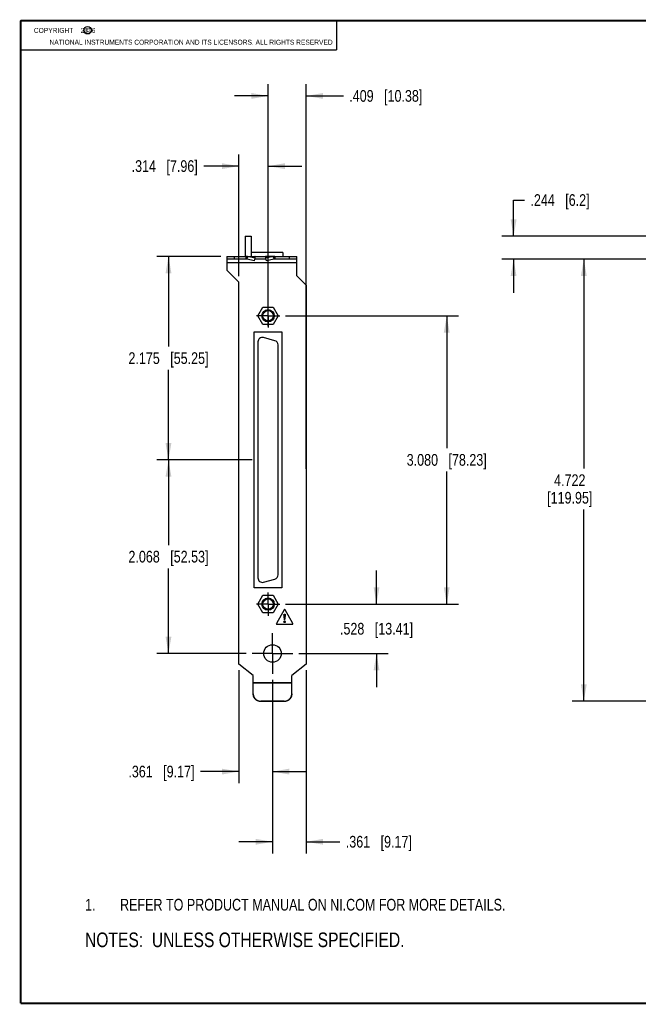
# Model space of a CAD drawing. Header units: inches. Extents: x 0.2 to 16.8, y 0.1 to 10.8.
# Tile 1 of 11: x 0.2 to 6.8, y 0.2 to 10.8. Entities that reach past the tile are written whole.
import ezdxf

# ---------------------------------------------------------------- set-up
doc = ezdxf.new("R2010")
doc.units = ezdxf.units.IN
doc.header["$LTSCALE"] = 0.935
doc.header["$MEASUREMENT"] = 0
doc.linetypes.add('CENTER', pattern=[0.6, 0.375, -0.075, 0.075, -0.075])
doc.layers.get('0').update_dxf_attribs({"linetype": 'CONTINUOUS'})
for name, color, linetype in [('BRACKET', 7, 'CONTINUOUS'), ('DEFAULT_1', 7, 'CENTER'), ('DETAIL', 7, 'CONTINUOUS'), ('DIMENSIONS', 7, 'CONTINUOUS')]:
    doc.layers.add(name, color=color, linetype=linetype)
doc.styles.get("Standard").update_dxf_attribs({"font": 'txt', "width": 0.8})
doc.dimstyles.new('DIMSTYLE_1', dxfattribs={"dimtxt": 0.125, "dimasz": 0.18, "dimexe": 0.125, "dimexo": 0.0625, "dimgap": 0.0625, "dimtad": 0, "dimtih": 1, "dimtoh": 1, "dimdec": 3, "dimzin": 4, "dimdsep": 46, "dimtxsty": 'STANDARD', "dimblk": '_FILLED', "dimblk1": '_FILLED', "dimblk2": '_FILLED', "dimcen": 0.09, "dimadec": 0, "dimazin": 0, "dimtp": 0.005, "dimtm": 0.005, "dimtfac": 1, "dimtdec": 3, "dimtofl": 0, "dimtmove": 0, "dimatfit": 3, "dimldrblk": '_FILLED', "dimfxl": 1, "dimtolj": 1, "dimtzin": 4, "dimarcsym": 0})

# ---------------------------------------------------------------- blocks, each defined once
blk = doc.blocks.new('CUSTOM_NOTE_BL0', base_point=(3.675, 1.312))
at = {"color": 2, "linetype": 'CONTINUOUS', "width": 0.8}
for s, p in [('1.', (0.938, 1.25)), ('REFER TO PRODUCT MANUAL ON NI.COM FOR MORE DETAILS.', (1.312, 1.25))]:
    blk.add_text(s, height=0.125, dxfattribs=at).set_placement(p)
blk = doc.blocks.new('_FILLED')
at = {"color": 0, "linetype": 'BYBLOCK'}
blk.add_solid([(0, 0), (-1, 0.174), (-1, -0.174)], dxfattribs=at)
blk = doc.blocks.new('*D0')
at = {"layer": 'DIMENSIONS', "color": 2, "linetype": 'CONTINUOUS'}
for p, q in [((2.722, 6.065), (1.704, 6.065)), ((1.829, 6.065), (1.829, 5.156)), ((1.829, 3.997), (1.829, 4.906)), ((2.659, 3.997), (1.704, 3.997))]:
    blk.add_line(p, q, dxfattribs=at)
at = {"layer": 'DIMENSIONS', "color": 2, "linetype": 'CONTINUOUS', "xscale": 0.18, "yscale": 0.18, "zscale": 0.18}
for p, rotation in [((1.829, 6.065), 90), ((1.829, 3.997), 270)]:
    blk.add_blockref('_FILLED', p, dxfattribs=dict(at, rotation=rotation))
at = {"layer": 'DIMENSIONS', "color": 2, "linetype": 'CONTINUOUS', "insert": (1.829, 5.094), "char_height": 0.125, "width": 1.325, "attachment_point": 2, "line_spacing_factor": 0.9}
blk.add_mtext('2.068{\\Ftxt.shx;\\W1.000000;\\H0.125000; }[52.53]', dxfattribs=at)
blk = doc.blocks.new('*D1')
at = {"layer": 'DIMENSIONS', "color": 2, "linetype": 'CONTINUOUS'}
for p, q in [((2.389, 8.24), (1.704, 8.24)), ((1.829, 8.24), (1.829, 7.278)), ((1.829, 6.065), (1.829, 7.028)), ((2.722, 6.065), (1.704, 6.065))]:
    blk.add_line(p, q, dxfattribs=at)
at = {"layer": 'DIMENSIONS', "color": 2, "linetype": 'CONTINUOUS', "xscale": 0.18, "yscale": 0.18, "zscale": 0.18}
for p, rotation in [((1.829, 8.24), 90), ((1.829, 6.065), 270)]:
    blk.add_blockref('_FILLED', p, dxfattribs=dict(at, rotation=rotation))
at = {"layer": 'DIMENSIONS', "color": 2, "linetype": 'CONTINUOUS', "insert": (1.829, 7.215), "char_height": 0.125, "width": 1.325, "attachment_point": 2, "line_spacing_factor": 0.9}
blk.add_mtext('2.175{\\Ftxt.shx;\\W1.000000;\\H0.125000; }[55.25]', dxfattribs=at)
blk = doc.blocks.new('*D2')
at = {"layer": 'DIMENSIONS', "color": 2, "linetype": 'CONTINUOUS'}
for p, q in [((3.08, 7.605), (4.926, 7.605)), ((4.801, 7.605), (4.801, 6.19)), ((4.801, 4.525), (4.801, 5.94)), ((3.08, 4.525), (4.926, 4.525))]:
    blk.add_line(p, q, dxfattribs=at)
at = {"layer": 'DIMENSIONS', "color": 2, "linetype": 'CONTINUOUS', "xscale": 0.18, "yscale": 0.18, "zscale": 0.18}
for p, rotation in [((4.801, 7.605), 90), ((4.801, 4.525), 270)]:
    blk.add_blockref('_FILLED', p, dxfattribs=dict(at, rotation=rotation))
at = {"layer": 'DIMENSIONS', "color": 2, "linetype": 'CONTINUOUS', "insert": (4.801, 6.128), "char_height": 0.125, "width": 1.325, "attachment_point": 2, "line_spacing_factor": 0.9}
blk.add_mtext('3.080{\\Ftxt.shx;\\W1.000000;\\H0.125000; }[78.23]', dxfattribs=at)
blk = doc.blocks.new('*D3')
at = {"layer": 'DIMENSIONS', "color": 2, "linetype": 'CONTINUOUS'}
for p, q in [((4.051, 4.525), (4.051, 4.885)), ((3.08, 4.525), (4.176, 4.525)), ((3.221, 3.997), (4.176, 3.997)), ((4.051, 3.997), (4.051, 3.637))]:
    blk.add_line(p, q, dxfattribs=at)
at = {"layer": 'DIMENSIONS', "color": 2, "linetype": 'CONTINUOUS', "xscale": 0.18, "yscale": 0.18, "zscale": 0.18}
for p, rotation in [((4.051, 4.525), 270), ((4.051, 3.997), 90)]:
    blk.add_blockref('_FILLED', p, dxfattribs=dict(at, rotation=rotation))
at = {"layer": 'DIMENSIONS', "color": 2, "linetype": 'CONTINUOUS', "insert": (4.051, 4.324), "char_height": 0.125, "width": 1.225, "attachment_point": 2, "line_spacing_factor": 0.9}
blk.add_mtext('.528{\\Ftxt.shx;\\W1.000000;\\H0.125000; }[13.41]', dxfattribs=at)
blk = doc.blocks.new('*D4')
at = {"layer": 'DIMENSIONS', "color": 2, "linetype": 'CONTINUOUS'}
for p, q in [((2.579, 3.819), (2.579, 2.61)), ((2.94, 3.716), (2.94, 2.61)), ((2.579, 2.735), (2.17, 2.735)), ((2.94, 2.735), (3.3, 2.735))]:
    blk.add_line(p, q, dxfattribs=at)
at = {"layer": 'DIMENSIONS', "color": 2, "linetype": 'CONTINUOUS', "xscale": 0.18, "yscale": 0.18, "zscale": 0.18}
blk.add_blockref('_FILLED', (2.579, 2.735), dxfattribs=at)
at = {"layer": 'DIMENSIONS', "color": 2, "linetype": 'CONTINUOUS', "xscale": 0.18, "yscale": 0.18, "zscale": 0.18, "rotation": 180}
blk.add_blockref('_FILLED', (2.94, 2.735), dxfattribs=at)
at = {"layer": 'DIMENSIONS', "color": 2, "linetype": 'CONTINUOUS', "insert": (2.107, 2.798), "char_height": 0.125, "width": 1.125, "attachment_point": 3, "line_spacing_factor": 0.9}
blk.add_mtext('.361{\\Ftxt.shx;\\W1.000000;\\H0.125000; }[9.17]', dxfattribs=at)
blk = doc.blocks.new('*D5')
at = {"layer": 'DIMENSIONS', "color": 2, "linetype": 'CONTINUOUS'}
for p, q in [((3.301, 3.819), (3.301, 1.86)), ((2.94, 3.716), (2.94, 1.86)), ((2.94, 1.985), (2.58, 1.985)), ((3.301, 1.985), (3.66, 1.985))]:
    blk.add_line(p, q, dxfattribs=at)
at = {"layer": 'DIMENSIONS', "color": 2, "linetype": 'CONTINUOUS', "xscale": 0.18, "yscale": 0.18, "zscale": 0.18}
blk.add_blockref('_FILLED', (2.94, 1.985), dxfattribs=at)
at = {"layer": 'DIMENSIONS', "color": 2, "linetype": 'CONTINUOUS', "xscale": 0.18, "yscale": 0.18, "zscale": 0.18, "rotation": 180}
blk.add_blockref('_FILLED', (3.301, 1.985), dxfattribs=at)
at = {"layer": 'DIMENSIONS', "color": 2, "linetype": 'CONTINUOUS', "insert": (3.723, 2.048), "char_height": 0.125, "width": 1.125, "attachment_point": 1, "line_spacing_factor": 0.9}
blk.add_mtext('.361{\\Ftxt.shx;\\W1.000000;\\H0.125000; }[9.17]', dxfattribs=at)
blk = doc.blocks.new('*D6')
at = {"layer": 'DIMENSIONS', "color": 2, "linetype": 'CONTINUOUS'}
for p, q in [((2.579, 8.027), (2.579, 9.329)), ((2.893, 7.495), (2.893, 9.329)), ((2.579, 9.204), (2.205, 9.204)), ((2.893, 9.204), (3.253, 9.204))]:
    blk.add_line(p, q, dxfattribs=at)
at = {"layer": 'DIMENSIONS', "color": 2, "linetype": 'CONTINUOUS', "xscale": 0.18, "yscale": 0.18, "zscale": 0.18}
blk.add_blockref('_FILLED', (2.579, 9.204), dxfattribs=at)
at = {"layer": 'DIMENSIONS', "color": 2, "linetype": 'CONTINUOUS', "xscale": 0.18, "yscale": 0.18, "zscale": 0.18, "rotation": 180}
blk.add_blockref('_FILLED', (2.893, 9.204), dxfattribs=at)
at = {"layer": 'DIMENSIONS', "color": 2, "linetype": 'CONTINUOUS', "insert": (2.142, 9.267), "char_height": 0.125, "width": 1.125, "attachment_point": 3, "line_spacing_factor": 0.9}
blk.add_mtext('.314{\\Ftxt.shx;\\W1.000000;\\H0.125000; }[7.96]', dxfattribs=at)
blk = doc.blocks.new('*D7')
at = {"layer": 'DIMENSIONS', "color": 2, "linetype": 'CONTINUOUS'}
for p, q in [((2.893, 7.495), (2.893, 10.079)), ((3.301, 5.97), (3.301, 10.079)), ((2.893, 9.954), (2.533, 9.954)), ((3.301, 9.954), (3.697, 9.954))]:
    blk.add_line(p, q, dxfattribs=at)
at = {"layer": 'DIMENSIONS', "color": 2, "linetype": 'CONTINUOUS', "xscale": 0.18, "yscale": 0.18, "zscale": 0.18}
blk.add_blockref('_FILLED', (2.893, 9.954), dxfattribs=at)
at = {"layer": 'DIMENSIONS', "color": 2, "linetype": 'CONTINUOUS', "xscale": 0.18, "yscale": 0.18, "zscale": 0.18, "rotation": 180}
blk.add_blockref('_FILLED', (3.301, 9.954), dxfattribs=at)
at = {"layer": 'DIMENSIONS', "color": 2, "linetype": 'CONTINUOUS', "insert": (3.76, 10.017), "char_height": 0.125, "width": 1.225, "attachment_point": 1, "line_spacing_factor": 0.9}
blk.add_mtext('.409{\\Ftxt.shx;\\W1.000000;\\H0.125000; }[10.38]', dxfattribs=at)
blk = doc.blocks.new('*D8')
at = {"layer": 'DIMENSIONS', "color": 2, "linetype": 'CONTINUOUS'}
for p, q in [((5.515, 8.454), (5.515, 8.841)), ((5.515, 8.841), (5.632, 8.841)), ((7.477, 8.454), (5.39, 8.454)), ((7.032, 8.21), (5.39, 8.21)), ((5.515, 8.21), (5.515, 7.85))]:
    blk.add_line(p, q, dxfattribs=at)
at = {"layer": 'DIMENSIONS', "color": 2, "linetype": 'CONTINUOUS', "xscale": 0.18, "yscale": 0.18, "zscale": 0.18}
for p, rotation in [((5.515, 8.454), 270), ((5.515, 8.21), 90)]:
    blk.add_blockref('_FILLED', p, dxfattribs=dict(at, rotation=rotation))
at = {"layer": 'DIMENSIONS', "color": 2, "linetype": 'CONTINUOUS', "insert": (5.695, 8.904), "char_height": 0.125, "width": 1.025, "attachment_point": 1, "line_spacing_factor": 0.9}
blk.add_mtext('.244{\\Ftxt.shx;\\W1.000000;\\H0.125000; }[6.2]', dxfattribs=at)
blk = doc.blocks.new('*D9')
at = {"layer": 'DIMENSIONS', "color": 2, "linetype": 'CONTINUOUS'}
for p, q in [((7.032, 8.21), (6.14, 8.21)), ((6.265, 8.21), (6.265, 5.974)), ((6.265, 3.488), (6.265, 5.536)), ((7.385, 3.488), (6.14, 3.488))]:
    blk.add_line(p, q, dxfattribs=at)
at = {"layer": 'DIMENSIONS', "color": 2, "linetype": 'CONTINUOUS', "xscale": 0.18, "yscale": 0.18, "zscale": 0.18}
for p, rotation in [((6.265, 8.21), 90), ((6.265, 3.488), 270)]:
    blk.add_blockref('_FILLED', p, dxfattribs=dict(at, rotation=rotation))
at = {"layer": 'DIMENSIONS', "color": 2, "linetype": 'CONTINUOUS', "insert": (6.115, 5.911), "char_height": 0.125, "width": 0.8, "attachment_point": 2, "line_spacing_factor": 0.9}
blk.add_mtext('4.722\\P[119.95]', dxfattribs=at)
blk = doc.blocks.new('NOTES_HEADER_BL1', base_point=(3.1215, 0.9375))
at = {"layer": 'DETAIL', "color": 2, "linetype": 'CONTINUOUS', "width": 0.8}
blk.add_text('NOTES:  UNLESS OTHERWISE SPECIFIED.', height=0.156, dxfattribs=at).set_placement((0.9375, 0.8595))

msp = doc.modelspace()

# ---------------------------------------------------------------- linework, layer by layer
at = {"color": 2, "linetype": 'CONTINUOUS'}
for p, q in [((0.25, 10.7586), (3.625, 10.7586)), ((0.25, 10.7586), (0.25, 10.4456)), ((3.625, 10.7586), (3.625, 10.4456)), ((0.25, 10.4456), (3.625, 10.4456))]:
    msp.add_line(p, q, dxfattribs=at)
at = {"color": 7, "linetype": 'CONTINUOUS'}
for p, q in [((2.6495, 8.454), (2.6495, 8.2401)), ((2.6495, 8.454), (2.7115, 8.454)), ((2.7115, 8.454), (2.7115, 8.2401)), ((3.0515, 8.28), (2.7115, 8.28)), ((3.0515, 8.28), (3.0515, 8.2401)), ((2.7843, 7.605), (2.8385, 7.6988)), ((2.8385, 7.6988), (2.9467, 7.6988)), ((2.9467, 7.6988), (3.0009, 7.605)), ((2.8385, 7.5113), (2.7843, 7.605)), ((3.0009, 7.605), (2.9467, 7.5113)), ((2.9467, 7.5113), (2.8385, 7.5113)), ((2.9659, 7.3388), (2.8438, 7.3715)), ((2.7843, 7.3259), (2.7843, 4.8042)), ((3.0009, 4.8369), (3.0009, 7.2932)), ((2.8438, 4.7586), (2.9659, 4.7913)), ((2.7843, 4.5251), (2.8385, 4.6189)), ((2.8385, 4.4314), (2.7843, 4.5251)), ((2.8385, 4.6189), (2.9467, 4.6189)), ((2.9467, 4.6189), (3.0009, 4.5251)), ((3.0009, 4.5251), (2.9467, 4.4314)), ((2.9467, 4.4314), (2.8385, 4.4314))]:
    msp.add_line(p, q, dxfattribs=at)
at = {"color": 7, "linetype": 'CONTINUOUS', "const_width": 0.02}
for points in [[(0.25, 10.7586), (0.25, 0.2586)], [(16.75, 10.7586), (0.25, 10.7586)], [(0.25, 0.2586), (16.75, 0.2586)]]:
    msp.add_lwpolyline(points, dxfattribs=at)
at = {"color": 2, "linetype": 'CONTINUOUS'}
msp.add_circle((0.9659, 10.6562), 0.0403, dxfattribs=at)
at = {"color": 7, "linetype": 'CONTINUOUS'}
for centre, radius in [((2.8926, 7.605), 0.066), ((2.8926, 7.605), 0.056), ((2.8926, 4.5251), 0.066), ((2.8926, 4.5251), 0.056)]:
    msp.add_circle(centre, radius, dxfattribs=at)
for centre, start, end in [((2.8316, 7.3259), 75, 180), ((2.9536, 7.2932), 0, 75), ((2.8316, 4.8042), 180, 285), ((2.9536, 4.8369), 285, 360)]:
    msp.add_arc(centre, 0.0472, start, end, dxfattribs=at)
at = {"layer": 'BRACKET', "color": 7, "linetype": 'CONTINUOUS'}
for p, q in [((2.4511, 8.2401), (2.4511, 8.2101)), ((2.4511, 8.2401), (3.2011, 8.2401)), ((2.5311, 8.2401), (2.5311, 8.2101)), ((2.6558, 8.2401), (2.6558, 8.2101)), ((2.6738, 8.2379), (2.6671, 8.2089)), ((2.7535, 8.2195), (2.6738, 8.2379)), ((2.6738, 8.2379), (2.7556, 8.2379)), ((2.7468, 8.1905), (2.7535, 8.2195)), ((2.7535, 8.2195), (2.7556, 8.2379)), ((2.8687, 8.2195), (2.8666, 8.2379)), ((2.9484, 8.2379), (2.8666, 8.2379)), ((2.9484, 8.2379), (2.8687, 8.2195)), ((2.8754, 8.1905), (2.8687, 8.2195)), ((2.9484, 8.2379), (2.9552, 8.2089)), ((2.9664, 8.2401), (2.9664, 8.2101)), ((3.1211, 8.2101), (3.1211, 8.2401)), ((3.2011, 8.2101), (3.2011, 8.2401)), ((2.8141, 3.4877), (2.8141, 3.485)), ((3.0661, 3.485), (2.8141, 3.485)), ((3.0661, 3.4877), (3.0661, 3.485))]:
    msp.add_line(p, q, dxfattribs=at)
at = {"layer": 'BRACKET', "color": 3, "linetype": 'CONTINUOUS'}
for p, q in [((2.4511, 8.2101), (2.4511, 8.0921)), ((2.6558, 8.2101), (2.4511, 8.2101)), ((2.7468, 8.1905), (2.6671, 8.2089)), ((2.8711, 8.2101), (2.7511, 8.2101)), ((2.9552, 8.2089), (2.8754, 8.1905)), ((3.2011, 8.2101), (2.9664, 8.2101)), ((3.2011, 8.0331), (3.2011, 8.2101)), ((3.2011, 8.1701), (2.4511, 8.1701)), ((2.5791, 7.9641), (2.4511, 8.0921)), ((3.2011, 8.0331), (3.3011, 7.9331)), ((2.5791, 3.8812), (2.5791, 7.9641)), ((3.3011, 7.9331), (3.3011, 3.8812)), ((2.7451, 4.6981), (2.7451, 7.4321)), ((2.7451, 7.4321), (3.0401, 7.4321)), ((3.0401, 7.4321), (3.0401, 4.6981)), ((3.0401, 4.6981), (2.7451, 4.6981)), ((2.7341, 3.7601), (2.5791, 3.8812)), ((3.3011, 3.8812), (3.1461, 3.7601)), ((2.7341, 3.5673), (2.7341, 3.7601)), ((2.7341, 3.6861), (3.1461, 3.6861)), ((2.7341, 3.683), (3.1461, 3.683)), ((3.1461, 3.5673), (3.1461, 3.7601)), ((3.0661, 3.4877), (2.8141, 3.4877))]:
    msp.add_line(p, q, dxfattribs=at)
at = {"layer": 'BRACKET', "color": 40, "linetype": 'CONTINUOUS'}
for p, q in [((3.0657, 4.4624), (2.9819, 4.3183)), ((3.0657, 4.4624), (2.9819, 4.3184)), ((3.0664, 4.4634), (3.0657, 4.4624)), ((3.0672, 4.4643), (3.0664, 4.4634)), ((3.0672, 4.4643), (3.0664, 4.4634)), ((3.068, 4.4649), (3.0672, 4.4643)), ((3.068, 4.4649), (3.0672, 4.4643)), ((3.0688, 4.4654), (3.068, 4.4649)), ((3.0688, 4.4654), (3.068, 4.4649)), ((3.0697, 4.4657), (3.0688, 4.4654)), ((3.0697, 4.4657), (3.0688, 4.4654)), ((3.0705, 4.4658), (3.0697, 4.4657)), ((3.0705, 4.4658), (3.0697, 4.4657)), ((3.0714, 4.4657), (3.0705, 4.4658)), ((3.0714, 4.4657), (3.0705, 4.4658)), ((3.0723, 4.4654), (3.0714, 4.4657)), ((3.0723, 4.4654), (3.0714, 4.4657)), ((3.0731, 4.4649), (3.0723, 4.4654)), ((3.0731, 4.4649), (3.0723, 4.4654)), ((3.0739, 4.4642), (3.0731, 4.4649)), ((3.0746, 4.4634), (3.0739, 4.4642)), ((3.0753, 4.4623), (3.0746, 4.4634)), ((3.0753, 4.4623), (3.0746, 4.4634)), ((3.157, 4.3184), (3.0753, 4.4623)), ((2.981, 4.3162), (2.9808, 4.3151)), ((2.9808, 4.3151), (2.9808, 4.3142)), ((2.9808, 4.3142), (2.981, 4.3133)), ((2.9814, 4.3173), (2.981, 4.3161)), ((2.981, 4.3133), (2.9814, 4.3125)), ((2.9819, 4.3184), (2.9814, 4.3172)), ((3.0627, 4.4069), (3.0628, 4.4082)), ((3.0628, 4.405), (3.0627, 4.4069)), ((3.0627, 4.3345), (3.0628, 4.3355)), ((3.0627, 4.3345), (3.0628, 4.3355)), ((3.0628, 4.3333), (3.0627, 4.3345)), ((3.0628, 4.4082), (3.0629, 4.4095)), ((3.0628, 4.4082), (3.0629, 4.4095)), ((3.063, 4.4025), (3.0628, 4.405)), ((3.0628, 4.3355), (3.063, 4.3365)), ((3.0631, 4.3323), (3.0628, 4.3333)), ((3.0629, 4.4095), (3.063, 4.4108)), ((3.063, 4.4108), (3.0633, 4.4121)), ((3.0634, 4.3994), (3.063, 4.4025)), ((3.0634, 4.3993), (3.063, 4.4025)), ((3.063, 4.3364), (3.0633, 4.3374)), ((3.0634, 4.3313), (3.0631, 4.3323)), ((3.0633, 4.412), (3.0637, 4.4133)), ((3.0633, 4.3373), (3.0637, 4.3382)), ((3.0638, 4.3958), (3.0634, 4.3994)), ((3.0638, 4.3958), (3.0634, 4.3993)), ((3.0639, 4.3305), (3.0634, 4.3314)), ((3.0637, 4.4132), (3.0641, 4.4144)), ((3.0637, 4.3382), (3.0642, 4.3389)), ((3.0649, 4.3878), (3.0638, 4.3958)), ((3.0645, 4.3299), (3.0639, 4.3306)), ((3.0645, 4.3298), (3.0639, 4.3305)), ((3.0641, 4.4143), (3.0647, 4.4153)), ((3.0641, 4.4144), (3.0647, 4.4153)), ((3.0642, 4.3389), (3.0648, 4.3396)), ((3.0642, 4.3389), (3.0648, 4.3396)), ((3.0652, 4.3293), (3.0645, 4.3299)), ((3.0652, 4.3293), (3.0645, 4.3298)), ((3.0647, 4.4153), (3.0654, 4.4162)), ((3.0648, 4.3396), (3.0654, 4.3402)), ((3.0648, 4.3396), (3.0654, 4.3402)), ((3.0654, 4.3837), (3.0649, 4.3879)), ((3.0659, 4.3288), (3.0652, 4.3293)), ((3.0659, 4.3288), (3.0652, 4.3293)), ((3.0654, 4.4162), (3.0662, 4.4169)), ((3.0654, 4.4162), (3.0662, 4.4169)), ((3.0665, 4.3758), (3.0654, 4.3837)), ((3.0654, 4.3402), (3.0662, 4.3407)), ((3.0654, 4.3402), (3.0662, 4.3407)), ((3.0667, 4.3284), (3.0659, 4.3288)), ((3.0667, 4.3285), (3.0659, 4.3288)), ((3.067, 4.3721), (3.066, 4.3796)), ((3.0662, 4.4169), (3.0672, 4.4175)), ((3.0662, 4.4169), (3.0672, 4.4175)), ((3.0662, 4.3407), (3.067, 4.3411)), ((3.0662, 4.3407), (3.067, 4.3411)), ((3.067, 4.3722), (3.0665, 4.3758)), ((3.0675, 4.3282), (3.0667, 4.3285)), ((3.0675, 4.3281), (3.0667, 4.3284)), ((3.0673, 4.369), (3.067, 4.3722)), ((3.067, 4.3411), (3.0679, 4.3414)), ((3.067, 4.3411), (3.0679, 4.3414)), ((3.0672, 4.4175), (3.0683, 4.4178)), ((3.0672, 4.4175), (3.0683, 4.4178)), ((3.0676, 4.3664), (3.0673, 4.369)), ((3.0682, 4.328), (3.0675, 4.3282)), ((3.0682, 4.3279), (3.0675, 4.3281)), ((3.0697, 4.3521), (3.0676, 4.3664)), ((3.0679, 4.3414), (3.0688, 4.3416)), ((3.0679, 4.3414), (3.0688, 4.3415)), ((3.069, 4.3279), (3.0682, 4.328)), ((3.069, 4.3278), (3.0682, 4.3279)), ((3.0683, 4.4178), (3.0696, 4.418)), ((3.0683, 4.4178), (3.0696, 4.4179)), ((3.0688, 4.3415), (3.0697, 4.3416)), ((3.0688, 4.3416), (3.0697, 4.3416)), ((3.0697, 4.3278), (3.069, 4.3279)), ((3.0697, 4.3278), (3.069, 4.3278)), ((3.0696, 4.418), (3.0711, 4.4178)), ((3.0696, 4.4179), (3.0711, 4.4178)), ((3.0764, 4.4026), (3.0697, 4.3521)), ((3.0697, 4.3416), (3.0707, 4.3415)), ((3.0697, 4.3416), (3.0707, 4.3416)), ((3.0705, 4.3279), (3.0697, 4.3278)), ((3.0705, 4.3278), (3.0697, 4.3278)), ((3.0713, 4.328), (3.0705, 4.3278)), ((3.0713, 4.328), (3.0705, 4.3279)), ((3.0707, 4.3416), (3.0717, 4.3414)), ((3.0707, 4.3415), (3.0717, 4.3413)), ((3.0711, 4.4178), (3.0724, 4.4174)), ((3.0711, 4.4178), (3.0724, 4.4174)), ((3.0722, 4.3282), (3.0713, 4.328)), ((3.0722, 4.3282), (3.0713, 4.328)), ((3.0717, 4.3414), (3.0726, 4.3411)), ((3.0717, 4.3413), (3.0726, 4.341)), ((3.073, 4.3285), (3.0722, 4.3282)), ((3.073, 4.3285), (3.0722, 4.3282)), ((3.0724, 4.4174), (3.0735, 4.4168)), ((3.0726, 4.3411), (3.0734, 4.3406)), ((3.0726, 4.341), (3.0734, 4.3406)), ((3.0738, 4.3289), (3.073, 4.3285)), ((3.0738, 4.3289), (3.073, 4.3285)), ((3.0734, 4.3406), (3.0742, 4.3401)), ((3.0734, 4.3406), (3.0742, 4.3401)), ((3.0735, 4.4168), (3.0745, 4.4159)), ((3.0735, 4.4168), (3.0745, 4.4159)), ((3.0745, 4.3294), (3.0738, 4.3289)), ((3.0745, 4.3294), (3.0738, 4.3289)), ((3.0742, 4.3401), (3.0749, 4.3395)), ((3.0742, 4.3401), (3.0749, 4.3395)), ((3.0745, 4.4159), (3.0752, 4.4148)), ((3.0745, 4.4159), (3.0752, 4.4148)), ((3.0752, 4.33), (3.0745, 4.3294)), ((3.0752, 4.33), (3.0745, 4.3294)), ((3.0749, 4.3395), (3.0755, 4.3388)), ((3.0749, 4.3395), (3.0755, 4.3388)), ((3.0752, 4.4148), (3.0758, 4.4135)), ((3.0752, 4.4148), (3.0758, 4.4135)), ((3.0758, 4.3307), (3.0752, 4.33)), ((3.0758, 4.3307), (3.0752, 4.33)), ((3.0755, 4.3388), (3.076, 4.338)), ((3.0758, 4.4135), (3.0762, 4.412)), ((3.0762, 4.3315), (3.0758, 4.3307)), ((3.076, 4.3381), (3.0764, 4.3372)), ((3.0762, 4.4121), (3.0765, 4.4104)), ((3.0766, 4.3324), (3.0762, 4.3314)), ((3.0766, 4.4047), (3.0764, 4.4025)), ((3.0766, 4.4047), (3.0764, 4.4026)), ((3.0764, 4.3372), (3.0767, 4.3364)), ((3.0765, 4.4104), (3.0767, 4.4086)), ((3.0767, 4.4067), (3.0766, 4.4047)), ((3.0767, 4.4067), (3.0766, 4.4047)), ((3.0769, 4.3334), (3.0766, 4.3324)), ((3.0767, 4.4086), (3.0767, 4.4067)), ((3.0767, 4.3364), (3.0769, 4.3355)), ((3.0769, 4.3355), (3.0769, 4.3345)), ((3.0769, 4.3355), (3.0769, 4.3345)), ((3.0769, 4.3345), (3.0769, 4.3334)), ((3.1576, 4.3173), (3.157, 4.3184)), ((3.1579, 4.3162), (3.1576, 4.3173)), ((3.1576, 4.3125), (3.1579, 4.3133)), ((3.1581, 4.3151), (3.1579, 4.3162)), ((3.1579, 4.3133), (3.1581, 4.3142)), ((3.1581, 4.3142), (3.1581, 4.3152)), ((2.9814, 4.3125), (2.9819, 4.3118)), ((2.9814, 4.3125), (2.9819, 4.3118)), ((2.9819, 4.3118), (2.9825, 4.3112)), ((2.9819, 4.3118), (2.9825, 4.3112)), ((2.9825, 4.3112), (2.9834, 4.3107)), ((2.9825, 4.3112), (2.9834, 4.3107)), ((2.9834, 4.3107), (2.9844, 4.3103)), ((2.9834, 4.3107), (2.9844, 4.3104)), ((2.9844, 4.3104), (2.9855, 4.3101)), ((2.9844, 4.3103), (2.9855, 4.3101)), ((2.9855, 4.3101), (2.9867, 4.31)), ((2.9855, 4.3101), (2.9867, 4.3101)), ((2.9867, 4.3101), (3.1522, 4.3101)), ((2.9867, 4.31), (3.1522, 4.31)), ((3.1522, 4.31), (3.1534, 4.3101)), ((3.1522, 4.3101), (3.1534, 4.3101)), ((3.1534, 4.3101), (3.1546, 4.3104)), ((3.1534, 4.3101), (3.1546, 4.3103)), ((3.1546, 4.3104), (3.1555, 4.3107)), ((3.1546, 4.3103), (3.1555, 4.3107)), ((3.1555, 4.3107), (3.1563, 4.3112)), ((3.1555, 4.3107), (3.1563, 4.3112)), ((3.1563, 4.3112), (3.1571, 4.3118)), ((3.1563, 4.3112), (3.1571, 4.3118)), ((3.1571, 4.3118), (3.1576, 4.3125)), ((3.1571, 4.3118), (3.1576, 4.3125))]:
    msp.add_line(p, q, dxfattribs=at)
at = {"layer": 'BRACKET', "color": 3, "linetype": 'CONTINUOUS'}
msp.add_circle((2.9401, 3.9971), 0.0935, dxfattribs=at)
at = {"layer": 'BRACKET', "color": 7, "linetype": 'CONTINUOUS'}
for centre, start, end in [((2.6558, 8.1661), 75.9428, 89.97829), ((2.9664, 8.1661), 90.02171, 104.0572)]:
    msp.add_arc(centre, 0.074, start, end, dxfattribs=at)
at = {"layer": 'BRACKET', "color": 3, "linetype": 'CONTINUOUS'}
for centre, start, end in [((2.6558, 8.1567), 77.86486, 89.99178), ((2.9664, 8.1567), 90.00822, 102.13514)]:
    msp.add_arc(centre, 0.0534, start, end, dxfattribs=at)
at = {"layer": 'BRACKET', "color": 7, "linetype": 'CONTINUOUS'}
for points, knots in [([(2.7556, 8.2379), (2.7552, 8.2382), (2.7546, 8.2388), (2.7534, 8.2395), (2.7523, 8.24), (2.7515, 8.2401), (2.7511, 8.2401)], [0, 0, 0, 0, 0.2802151, 0.5354987, 0.7726057, 1, 1, 1, 1]), ([(2.8666, 8.2379), (2.867, 8.2382), (2.8676, 8.2388), (2.8688, 8.2395), (2.8699, 8.24), (2.8707, 8.2401), (2.8711, 8.2401)], [0, 0, 0, 0, 0.2802151, 0.5354987, 0.7726057, 1, 1, 1, 1]), ([(2.8141, 3.485), (2.8089, 3.485), (2.801, 3.4858), (2.7908, 3.4883), (2.7834, 3.491), (2.7763, 3.4943), (2.7673, 3.4997), (2.7572, 3.508), (2.7488, 3.5181), (2.7434, 3.5271), (2.7401, 3.5342), (2.7374, 3.5416), (2.7349, 3.5517), (2.7341, 3.5595), (2.7341, 3.5647)], [0, 0, 0, 0, 0.1251149, 0.1878074, 0.250449, 0.3130539, 0.3756387, 0.5006092, 0.6254866, 0.6879591, 0.7504127, 0.81287, 0.875352, 1, 1, 1, 1]), ([(3.1461, 3.5647), (3.1461, 3.5595), (3.1453, 3.5517), (3.1428, 3.5416), (3.1401, 3.5342), (3.1368, 3.5271), (3.1314, 3.5181), (3.123, 3.508), (3.1129, 3.4997), (3.1039, 3.4943), (3.0968, 3.491), (3.0894, 3.4883), (3.0792, 3.4858), (3.0713, 3.485), (3.0661, 3.485)], [0, 0, 0, 0, 0.124648, 0.18713, 0.2495873, 0.3120409, 0.3745134, 0.4993908, 0.6243613, 0.6869461, 0.749551, 0.8121926, 0.8748851, 1, 1, 1, 1])]:
    msp.add_open_spline(points, degree=3, knots=knots, dxfattribs=at)
at = {"layer": 'BRACKET', "color": 3, "linetype": 'CONTINUOUS'}
for points, knots in [([(2.7341, 3.5673), (2.7341, 3.5621), (2.7349, 3.5543), (2.7374, 3.5442), (2.7401, 3.5368), (2.7434, 3.5297), (2.7488, 3.5208), (2.7572, 3.5106), (2.7673, 3.5023), (2.7763, 3.4969), (2.7834, 3.4936), (2.7908, 3.491), (2.801, 3.4884), (2.8089, 3.4877), (2.8141, 3.4877)], [0, 0, 0, 0, 0.124648, 0.18713, 0.2495873, 0.3120409, 0.3745134, 0.4993908, 0.6243613, 0.6869461, 0.749551, 0.8121926, 0.8748851, 1, 1, 1, 1]), ([(3.0661, 3.4877), (3.0713, 3.4877), (3.0792, 3.4884), (3.0894, 3.491), (3.0968, 3.4936), (3.1039, 3.4969), (3.1129, 3.5023), (3.123, 3.5106), (3.1314, 3.5208), (3.1368, 3.5297), (3.1401, 3.5368), (3.1428, 3.5442), (3.1453, 3.5543), (3.1461, 3.5621), (3.1461, 3.5673)], [0, 0, 0, 0, 0.1251149, 0.1878074, 0.250449, 0.3130539, 0.3756387, 0.5006092, 0.6254866, 0.6879591, 0.7504127, 0.81287, 0.875352, 1, 1, 1, 1])]:
    msp.add_open_spline(points, degree=3, knots=knots, dxfattribs=at)
at = {"layer": 'DEFAULT_1', "color": 7, "linetype": 'CENTER'}
for p, q in [((2.8926, 7.605), (2.8926, 7.7301)), ((2.8926, 7.605), (2.7675, 7.605)), ((2.8926, 7.605), (2.8926, 7.4799)), ((2.8926, 7.605), (3.0177, 7.605)), ((2.8926, 4.5251), (2.8926, 4.6502)), ((2.8926, 4.5251), (2.7675, 4.5251)), ((2.8926, 4.5251), (3.0177, 4.5251)), ((2.8926, 4.5251), (2.8926, 4.4)), ((2.9401, 3.9971), (2.9401, 4.2156)), ((2.9401, 3.9971), (2.7216, 3.9971)), ((2.9401, 3.9971), (3.1586, 3.9971)), ((2.9401, 3.9971), (2.9401, 3.7786))]:
    msp.add_line(p, q, dxfattribs=at)

# ---------------------------------------------------------------- block references
at = {"color": 2, "linetype": 'CONTINUOUS'}
msp.add_blockref('CUSTOM_NOTE_BL0', (3.6751, 1.3124), dxfattribs=at)
at = {"layer": 'DETAIL', "color": 2, "linetype": 'CONTINUOUS'}
msp.add_blockref('NOTES_HEADER_BL1', (3.1215, 0.9375), dxfattribs=at)

# ---------------------------------------------------------------- texts
at = {"color": 2, "linetype": 'CONTINUOUS', "char_height": 0.053, "attachment_point": 1, "line_spacing_factor": 0.9}
for s, insert, width in [('c', (0.946, 10.6893), 0.0424), ('NATIONAL INSTRUMENTS CORPORATION AND ITS LICENSORS. ALL RIGHTS RESERVED', (0.5583, 10.5546), 3.0104)]:
    msp.add_mtext(s, dxfattribs=dict(at, insert=insert, width=width))
at = {"layer": 'DETAIL', "color": 2, "linetype": 'CONTINUOUS', "insert": (0.3125, 10.6805), "char_height": 0.053, "width": 0.8904, "attachment_point": 1, "line_spacing_factor": 0.9}
msp.add_mtext('    COPYRIGHT    2016', dxfattribs=at)

# ---------------------------------------------------------------- dimensions: what is measured, and where the dimension line sits
at = {"layer": 'DIMENSIONS', "color": 2, "linetype": 'CONTINUOUS'}
for base, p1, p2, picture, middle in [((3.301102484, 9.9540274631), (2.892602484, 7.4320668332), (3.301102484, 5.9071164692), '*D7', (4.3723826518, 9.9540274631)), ((2.892602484, 9.2040274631), (2.579102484, 7.9640668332), (2.892602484, 7.4320668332), '*D6', (1.5796574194, 9.2040274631)), ((2.9401, 2.735), (2.5791, 3.8812), (2.9401, 3.7786), '*D4', (1.545, 2.735)), ((3.3011, 1.985), (2.9401, 3.7786), (3.3011, 3.8812), '*D5', (4.2851, 1.985))]:
    dim = msp.add_linear_dim(base=base, p1=p1, p2=p2, dimstyle='DIMSTYLE_1', dxfattribs=at)
    dim.commit()
    dim.dimension.update_dxf_attribs({"geometry": picture, "text_midpoint": middle, "dimtype": 160})
for base, p1, p2, angle, picture, middle in [((5.5148, 8.2101), (7.5398, 8.454), (7.0948, 8.2101), 270, '*D8', (6.2073, 8.8411)), ((1.8291, 6.0651), (2.4511, 8.2401), (2.7843, 6.0651), 270, '*D1', (1.8291, 7.1526)), ((6.2648, 3.4877), (7.0948, 8.2101), (7.4476, 3.4877), 270, '*D9', (6.2648, 5.7551)), ((4.8011, 4.5251), (3.0177, 7.605), (3.0177, 4.5251), 270, '*D2', (4.8011, 6.0651)), ((1.8291, 6.0651), (2.7216, 3.9971), (2.7843, 6.0651), 90, '*D0', (1.8291, 5.0311)), ((4.0511, 3.9971), (3.0177, 4.5251), (3.1586, 3.9971), 270, '*D3', (4.0511, 4.2611))]:
    dim = msp.add_linear_dim(base=base, p1=p1, p2=p2, angle=angle, dimstyle='DIMSTYLE_1', dxfattribs=at)
    dim.commit()
    dim.dimension.update_dxf_attribs({"geometry": picture, "text_midpoint": middle, "dimtype": 160})

doc.saveas('drawing.dxf')
